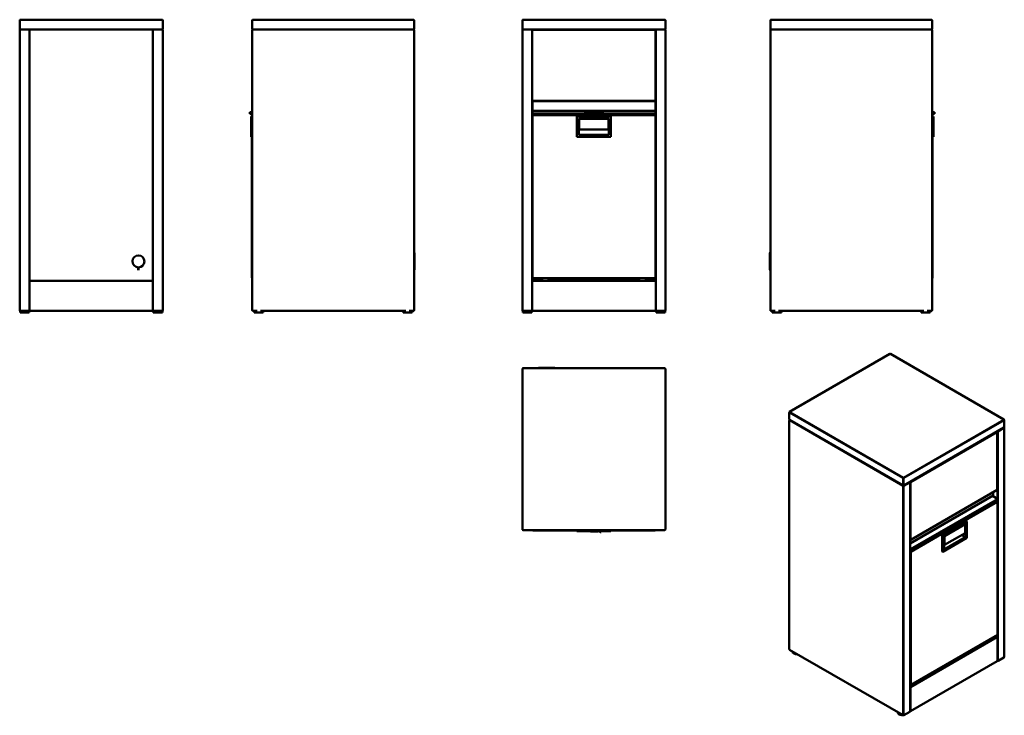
# Model space of a CAD drawing. Header units: millimetres. Extents: x 360 to 3404, y 526 to 2676.
import ezdxf

# ---------------------------------------------------------------- set-up
doc = ezdxf.new("R2010")
doc.units = ezdxf.units.MM
doc.header["$LTSCALE"] = 10
doc.layers.add('Visible (ANSI)', color=7, linetype='Continuous', lineweight=50)
doc.layers.add('Visible Narrow (ANSI)', color=7, linetype='Continuous', lineweight=35)

msp = doc.modelspace()

# ---------------------------------------------------------------- linework, layer by layer
at = {"layer": 'Visible (ANSI)'}
for p, q in [((360.5, 2673.6), (360.5, 2647.6)), ((800.5, 2675.6), (362.5, 2675.6)), ((802.5, 2647.6), (802.5, 2673.6)), ((1079.5, 2673.6), (1079.5, 2647.6)), ((1577.5, 2675.6), (1081.5, 2675.6)), ((1579.5, 2647.6), (1579.5, 2673.6)), ((1914.3, 2673.6), (1914.3, 2647.6)), ((2354.3, 2675.6), (1916.3, 2675.6)), ((2356.3, 2647.6), (2356.3, 2673.6)), ((2680.6, 2673.6), (2680.6, 2647.6)), ((3178.6, 2675.6), (2682.6, 2675.6)), ((3180.6, 2647.6), (3180.6, 2673.6)), ((360.5, 2643.6), (360.5, 1777.6)), ((388.5, 2645.6), (362.5, 2645.6)), ((362.5, 2645.6), (800.5, 2645.6)), ((390.5, 1777.6), (390.5, 2643.6)), ((390.5, 2643.6), (390.5, 1870.6)), ((770.5, 2645.6), (392.5, 2645.6)), ((772.5, 2643.6), (772.5, 1777.6)), ((772.5, 1870.6), (772.5, 2643.6)), ((800.5, 2645.6), (774.5, 2645.6)), ((802.5, 1777.6), (802.5, 2643.6)), ((1079.5, 2643.6), (1079.5, 1777.6)), ((1577.5, 2645.6), (1081.5, 2645.6)), ((1081.5, 2645.6), (1577.5, 2645.6)), ((1579.5, 1777.6), (1579.5, 2643.6)), ((1914.3, 2643.6), (1914.3, 1777.6)), ((1942.3, 2645.6), (1916.3, 2645.6)), ((1916.3, 2645.6), (2354.3, 2645.6)), ((1944.3, 1777.6), (1944.3, 2643.6)), ((1944.8, 2642.6), (1944.8, 2426.6)), ((2323.8, 2644.6), (1946.8, 2644.6)), ((2325.8, 2426.6), (2325.8, 2642.6)), ((2326.3, 2643.6), (2326.3, 1777.6)), ((2354.3, 2645.6), (2328.3, 2645.6)), ((2356.3, 1777.6), (2356.3, 2643.6)), ((2680.6, 2643.6), (2680.6, 1777.6)), ((3178.6, 2645.6), (2682.6, 2645.6)), ((2682.6, 2645.6), (3178.6, 2645.6)), ((3180.6, 1777.6), (3180.6, 2643.6)), ((2325.3, 2423.6), (1945.3, 2423.6)), ((1945.3, 2421.6), (1945.3, 2423.6)), ((1945.3, 2395.6), (1945.3, 2421.6)), ((1945.8, 2423.6), (1945.8, 2424.8)), ((1946.8, 2424.6), (2323.8, 2424.6)), ((2324.8, 2424.8), (2324.8, 2423.6)), ((2325.3, 2423.6), (2325.3, 2421.6)), ((2325.3, 2421.6), (2325.3, 2395.6)), ((1072.5, 2389.6), (1072.1, 2389.6)), ((1072.1, 2389.6), (1072.1, 2384.6)), ((1072.5, 2384.6), (1072.1, 2384.6)), ((1077.1, 2389.6), (1072.5, 2389.6)), ((1072.5, 2389.6), (1072.5, 2384.6)), ((1077.1, 2384.6), (1072.5, 2384.6)), ((1075.5, 2313.7), (1075.5, 2376.5)), ((1078.5, 2376.5), (1075.5, 2376.5)), ((1077.1, 2389.6), (1078.5, 2389.6)), ((1077.1, 2389.6), (1077.1, 2384.6)), ((1077.1, 2384.6), (1078.5, 2384.6)), ((1078.5, 2390.6), (1078.5, 2384.1)), ((1078.5, 2379.4), (1078.5, 1877.6)), ((1945.3, 2393.6), (1945.3, 2395.6)), ((1945.3, 2393.6), (2325.3, 2393.6)), ((2325.3, 2391.6), (1945.3, 2391.6)), ((1945.3, 2391.6), (1946.3, 2390.6)), ((1945.3, 2391.6), (1945.3, 2383.1)), ((1945.3, 2383.1), (1946.3, 2384.1)), ((1945.3, 2383.1), (2325.3, 2383.1)), ((1945.3, 2379.4), (1945.3, 2383.1)), ((1945.3, 2379.4), (1945.3, 1877.6)), ((1945.8, 2391.6), (1945.8, 2393.6)), ((2324.3, 2380.4), (1946.3, 2380.4)), ((1947.3, 2383.1), (1947.3, 2380.4)), ((2187.6, 2376.5), (2083, 2376.5)), ((2083, 2376.5), (2083, 2313.7)), ((2107.9, 2384.6), (2107.9, 2389.6)), ((2107.9, 2389.6), (2152.7, 2389.6)), ((2107.9, 2384.6), (2152.7, 2384.6)), ((2152.7, 2389.6), (2152.7, 2384.6)), ((2154.8, 2389.6), (2152.7, 2389.6)), ((2154.8, 2384.6), (2152.7, 2384.6)), ((2154.8, 2389.6), (2154.8, 2384.6)), ((2157.2, 2389.6), (2154.8, 2389.6)), ((2157.2, 2384.6), (2154.8, 2384.6)), ((2157.2, 2389.6), (2157.2, 2384.6)), ((2157.2, 2389.6), (2162.7, 2389.6)), ((2157.2, 2384.6), (2162.7, 2384.6)), ((2162.7, 2389.6), (2162.7, 2384.6)), ((2187.6, 2313.7), (2187.6, 2376.5)), ((2323.3, 2380.4), (2323.3, 2383.1)), ((2325.3, 2391.6), (2324.3, 2390.6)), ((2325.3, 2383.1), (2324.3, 2384.1)), ((2324.8, 2393.6), (2324.8, 2391.6)), ((2325.3, 2395.6), (2325.3, 2393.6)), ((2325.3, 2383.1), (2325.3, 2391.6)), ((2325.3, 2383.1), (2325.3, 2379.4)), ((2325.3, 1877.6), (2325.3, 2379.4)), ((3181.6, 2384.1), (3181.6, 2390.6)), ((3181.6, 2389.6), (3185.2, 2389.6)), ((3181.6, 2384.6), (3185.2, 2384.6)), ((3181.6, 1877.6), (3181.6, 2379.4)), ((3181.6, 2376.5), (3184.6, 2376.5)), ((3184.6, 2376.5), (3184.6, 2313.7)), ((3188, 2389.6), (3185.2, 2389.6)), ((3185.2, 2389.6), (3185.2, 2384.6)), ((3188, 2384.6), (3185.2, 2384.6)), ((3188, 2389.6), (3188, 2384.6)), ((2088.8, 2319.5), (2088.8, 2370.7)), ((2088.8, 2370.7), (2181.9, 2370.7)), ((2180.5, 2369), (2090.2, 2369)), ((2090.2, 2369), (2090.2, 2335.9)), ((2180.5, 2335.9), (2180.5, 2369)), ((2181.9, 2370.7), (2181.9, 2319.5)), ((1078.5, 2313.7), (1075.5, 2313.7)), ((2083, 2313.7), (2187.6, 2313.7)), ((2181.9, 2319.5), (2088.8, 2319.5)), ((2090.2, 2335.9), (2180.5, 2335.9)), ((3181.6, 2313.7), (3184.6, 2313.7)), ((1581.2, 1950.1), (1581.2, 1907.1)), ((2678.9, 1907.1), (2678.9, 1950.1)), ((727, 1901.3), (727.1, 1907.1)), ((727, 1901.1), (727, 1901.3)), ((727.1, 1907.1), (727.1, 1910.1)), ((727.3, 1907.1), (727.2, 1901.3)), ((727.2, 1901.3), (727.2, 1901.1)), ((727.3, 1910.1), (727.3, 1907.1)), ((1581.2, 1907.1), (1581.2, 1907.1)), ((1581.2, 1907.1), (1581.2, 1907.1)), ((390.5, 1866.6), (390.5, 1777.6)), ((770.5, 1868.6), (392.5, 1868.6)), ((392.5, 1868.6), (770.5, 1868.6)), ((772.5, 1777.6), (772.5, 1866.6)), ((1944.3, 1866.6), (1944.3, 1777.6)), ((1945.3, 1876.6), (1945.3, 1877.6)), ((1946.3, 1876.6), (1945.3, 1876.6)), ((1945.8, 1870.6), (1945.8, 1876.6)), ((1946.3, 1876.6), (2324.3, 1876.6)), ((1975.3, 1870.1), (1946.3, 1870.1)), ((2324.3, 1868.6), (1946.3, 1868.6)), ((1975.3, 1876.6), (1975.3, 1868.6)), ((1995.3, 1876.6), (1995.3, 1868.6)), ((2275.3, 1870.1), (1995.3, 1870.1)), ((2275.3, 1876.6), (2275.3, 1868.6)), ((2295.3, 1876.6), (2295.3, 1868.6)), ((2324.3, 1870.1), (2295.3, 1870.1)), ((2325.3, 1876.6), (2324.3, 1876.6)), ((2324.8, 1876.6), (2324.8, 1870.6)), ((2325.3, 1877.6), (2325.3, 1876.6)), ((2326.3, 1777.6), (2326.3, 1866.6)), ((361.5, 1770.6), (361.5, 1775.8)), ((389.5, 1770.6), (361.5, 1770.6)), ((362.5, 1775.6), (388.5, 1775.6)), ((389.5, 1770.6), (389.5, 1775.8)), ((392.5, 1775.6), (770.5, 1775.6)), ((773.5, 1770.6), (773.5, 1775.8)), ((801.5, 1770.6), (773.5, 1770.6)), ((774.5, 1775.6), (800.5, 1775.6)), ((801.5, 1770.6), (801.5, 1775.8)), ((1081.5, 1775.6), (1094.3, 1775.6)), ((1085.5, 1770.6), (1085.5, 1775.6)), ((1113.5, 1770.6), (1085.5, 1770.6)), ((1104.7, 1775.6), (1554.3, 1775.6)), ((1113.5, 1770.6), (1113.5, 1775.6)), ((1545.5, 1770.6), (1545.5, 1775.6)), ((1573.5, 1770.6), (1545.5, 1770.6)), ((1564.7, 1775.6), (1577.5, 1775.6)), ((1573.5, 1770.6), (1573.5, 1775.6)), ((1915.3, 1770.6), (1915.3, 1775.8)), ((1943.3, 1770.6), (1915.3, 1770.6)), ((1916.3, 1775.6), (1942.3, 1775.6)), ((1943.3, 1770.6), (1943.3, 1775.8)), ((1946.3, 1775.6), (2324.3, 1775.6)), ((2327.3, 1770.6), (2327.3, 1775.8)), ((2355.3, 1770.6), (2327.3, 1770.6)), ((2328.3, 1775.6), (2354.3, 1775.6)), ((2355.3, 1770.6), (2355.3, 1775.8)), ((2682.6, 1775.6), (2695.4, 1775.6)), ((2686.6, 1770.6), (2686.6, 1775.6)), ((2714.6, 1770.6), (2686.6, 1770.6)), ((2705.8, 1775.6), (3155.4, 1775.6)), ((2714.6, 1770.6), (2714.6, 1775.6)), ((3146.6, 1770.6), (3146.6, 1775.6)), ((3174.6, 1770.6), (3146.6, 1770.6)), ((3165.8, 1775.6), (3178.6, 1775.6)), ((3174.6, 1770.6), (3174.6, 1775.6)), ((3050, 1642.5), (2740.3, 1463.6)), ((3402.8, 1440), (3052, 1642.5)), ((1914.3, 1596.4), (1914.3, 1100.4)), ((2354.3, 1598.4), (1916.3, 1598.4)), ((1967.8, 1600), (2010.8, 1600)), ((2356.3, 1100.4), (2356.3, 1596.4)), ((2739.3, 1440.7), (2739.3, 1461.9)), ((2739.3, 1437.4), (2739.3, 730.3)), ((3091.1, 1236.5), (2740.3, 1439)), ((3403.8, 1417), (3403.8, 1438.2)), ((3402.8, 1415.3), (3093.1, 1236.5)), ((3380.7, 1402.5), (3381.2, 1402.2)), ((3382.2, 1224.1), (3382.2, 1400.5)), ((3403.8, 1413.7), (3403.8, 706.7)), ((3112.4, 1245.5), (3112.4, 538.5)), ((3114.6, 1068.5), (3381.2, 1222.4)), ((3112.4, 1057), (3369.2, 1205.2)), ((3268.7, 1122.3), (3383, 1188.2)), ((3367.3, 1204.2), (3382.7, 1195.3)), ((3369.6, 1215.7), (3369.6, 1206.1)), ((3380.7, 1186.9), (3382.5, 1185.9)), ((3383, 1188.2), (3382.7, 1188.4)), ((3383, 1188.2), (3383, 1194.7)), ((3383, 775.2), (3383, 1185)), ((3212, 1083.7), (3286, 1126.4)), ((3229.6, 1104.5), (3268.4, 1126.9)), ((3268.4, 1126.9), (3268.4, 1122.8)), ((3286, 1126.4), (3288.2, 1125.2)), ((1916.3, 1098.4), (2354.3, 1098.4)), ((1946.3, 1097.4), (2324.3, 1097.4)), ((2083, 1097.4), (2083, 1094.4)), ((2157.2, 1096), (2157.2, 1091.4)), ((2187.6, 1097.4), (2187.6, 1094.4)), ((3114.7, 1033.3), (3232.8, 1101.5)), ((3288.2, 1125.2), (3214.2, 1082.5)), ((3218.2, 1080.1), (3284.1, 1118.1)), ((3283.1, 1116.1), (3219.2, 1079.2)), ((3229.6, 1100.4), (3229.6, 1104.5)), ((3267.4, 1121.1), (3262.8, 1121.9)), ((3262.8, 1121.9), (3262.8, 1117.8)), ((3267.4, 1117), (3262.8, 1117.8)), ((3265.5, 1124.1), (3268.7, 1122.2)), ((3268.7, 1122.2), (3267.4, 1121.1)), ((3267.4, 1121.1), (3267.4, 1117)), ((3268.7, 1118.2), (3267.4, 1117)), ((3268.7, 1122.2), (3268.7, 1118.2)), ((3283.1, 1116.1), (3281.8, 1116.8)), ((3283.1, 1089.1), (3283.1, 1116.1)), ((3284.1, 1118.1), (3284.1, 1076.3)), ((3288.2, 1073.9), (3288.2, 1125.2)), ((2123.9, 1094.4), (2083, 1094.4)), ((2153.1, 1094.4), (2146.7, 1094.4)), ((2154.8, 1091), (2152.7, 1095.2)), ((2157.2, 1091.4), (2154.8, 1091)), ((2187.6, 1094.4), (2157.2, 1094.4)), ((3112.4, 1068.6), (3112.6, 1068.5)), ((3212, 1032.4), (3212, 1083.7)), ((3212, 1083.7), (3214.2, 1082.5)), ((3214.2, 1082.5), (3214.2, 1031.2)), ((3214.2, 1031.2), (3288.2, 1073.9)), ((3218.2, 1038.3), (3218.2, 1080.1)), ((3219.2, 1079.2), (3218.2, 1079.8)), ((3284.1, 1076.3), (3218.2, 1038.3)), ((3219.2, 1052.2), (3283.1, 1089.1)), ((3219.2, 1079.2), (3219.2, 1052.2)), ((3284.1, 1076.3), (3272.5, 1083)), ((3112.4, 1041.1), (3114, 1040.2)), ((3114, 1040.2), (3115.4, 1039.4)), ((3219.2, 1052.2), (3218.2, 1052.8)), ((3112.4, 1034.2), (3114, 1033.3)), ((3112.6, 1033.6), (3112.4, 1033.6)), ((3112.6, 1034.1), (3112.6, 1033.6)), ((3113, 1033.8), (3112.6, 1033.6)), ((3212, 1032.4), (3214.2, 1031.2)), ((3115.2, 620.1), (3382.5, 774.4)), ((3381.6, 768.8), (3377.2, 771.3)), ((3382.6, 694.4), (3382.6, 767.1)), ((2740.3, 728.6), (3091.1, 526.1)), ((2749.2, 722.6), (2749.2, 723.5)), ((3384.4, 694.3), (3402.8, 704.9)), ((3381.6, 692.7), (3114.3, 538.4)), ((3114.2, 620.1), (3112.4, 621.1)), ((3074.5, 534.8), (3074.5, 535.7)), ((3093.1, 526.1), (3111.4, 536.7))]:
    msp.add_line(p, q, dxfattribs=at)
for centre, radius, start, end in [((362.5, 2673.6), 2, 90, 180), ((800.5, 2673.6), 2, 0, 90), ((1081.5, 2673.6), 2, 90, 180), ((1577.5, 2673.6), 2, 0, 90), ((1916.3, 2673.6), 2, 90, 180), ((2354.3, 2673.6), 2, 0, 90), ((2682.6, 2673.6), 2, 90, 180), ((3178.6, 2673.6), 2, 0, 90), ((362.5, 2647.6), 2, 180, 270), ((362.5, 2643.6), 2, 90, 180), ((388.5, 2643.6), 2, 0, 90), ((392.5, 2643.6), 2, 90, 180), ((770.5, 2643.6), 2, 0, 90), ((774.5, 2643.6), 2, 90, 180), ((800.5, 2647.6), 2, 270, 0), ((800.5, 2643.6), 2, 0, 90), ((1081.5, 2647.6), 2, 180, 270), ((1081.5, 2643.6), 2, 90, 180), ((1577.5, 2647.6), 2, 270, 0), ((1577.5, 2643.6), 2, 0, 90), ((1916.3, 2647.6), 2, 180, 270), ((1916.3, 2643.6), 2, 90, 180), ((1942.3, 2643.6), 2, 0, 90), ((1946.3, 2643.6), 2, 90, 180), ((1946.8, 2642.6), 2, 90, 180), ((2323.8, 2642.6), 2, 0, 90), ((2324.3, 2643.6), 2, 0, 90), ((2328.3, 2643.6), 2, 90, 180), ((2354.3, 2647.6), 2, 270, 0), ((2354.3, 2643.6), 2, 0, 90), ((2682.6, 2647.6), 2, 180, 270), ((2682.6, 2643.6), 2, 90, 180), ((3178.6, 2647.6), 2, 270, 0), ((3178.6, 2643.6), 2, 0, 90), ((1946.8, 2426.6), 2, 180, 270), ((2323.8, 2426.6), 2, 270, 0), ((1079.5, 2390.6), 1, 90, 180), ((1079.5, 2384.1), 1, 180, 270), ((1079.5, 2379.4), 1, 90, 180), ((1946.3, 2379.4), 1, 90, 180), ((2324.3, 2379.4), 1, 0, 90), ((3180.6, 2390.6), 1, 0, 90), ((3180.6, 2384.1), 1, 270, 0), ((3180.6, 2379.4), 1, 0, 90), ((1579.3, 1955.7), 0.4, 29.0201, 66.6277), ((1569.2, 1950.1), 11.9, 0, 29.0201), ((2690.8, 1950.1), 11.9, 150.9799, 180), ((2680.7, 1955.7), 0.4, 113.3723, 150.9799), ((727.5, 1928.6), 18.5, 269.4957, 268.9628), ((727.5, 1928.6), 21.5, 268.9628, 269.4957), ((1579.3, 1901.5), 0.4, 293.3723, 330.9799), ((1569.2, 1907.1), 11.9, 330.9799, 0), ((2690.8, 1907.1), 11.9, 180, 209.0201), ((2680.7, 1901.5), 0.4, 209.0201, 246.6277), ((392.5, 1870.6), 2, 180, 270), ((392.5, 1866.6), 2, 90, 180), ((770.5, 1870.6), 2, 270, 0), ((770.5, 1866.6), 2, 0, 90), ((1079.5, 1877.6), 1, 180, 270), ((1946.3, 1870.6), 2, 180, 270), ((1946.3, 1866.6), 2, 90, 180), ((1946.3, 1877.6), 1, 180, 270), ((1946.3, 1870.6), 0.5, 180, 270), ((2324.3, 1877.6), 1, 270, 0), ((2324.3, 1870.6), 0.5, 270, 0), ((2324.3, 1870.6), 2, 270, 0), ((2324.3, 1866.6), 2, 0, 90), ((3180.6, 1877.6), 1, 270, 0), ((362.5, 1777.6), 2, 180, 270), ((388.5, 1777.6), 2, 270, 0), ((392.5, 1777.6), 2, 180, 270), ((770.5, 1777.6), 2, 270, 0), ((774.5, 1777.6), 2, 180, 270), ((800.5, 1777.6), 2, 270, 0), ((1081.5, 1777.6), 2, 180, 270), ((1577.5, 1777.6), 2, 270, 0), ((1916.3, 1777.6), 2, 180, 270), ((1942.3, 1777.6), 2, 270, 0), ((1946.3, 1777.6), 2, 180, 270), ((2324.3, 1777.6), 2, 270, 0), ((2328.3, 1777.6), 2, 180, 270), ((2354.3, 1777.6), 2, 270, 0), ((2682.6, 1777.6), 2, 180, 270), ((3178.6, 1777.6), 2, 270, 0), ((3051, 1640.7), 2, 60, 120), ((1916.3, 1596.4), 2, 90, 180), ((1962.2, 1598.2), 0.4, 119.0201, 156.6277), ((1967.8, 1588.1), 11.9, 90, 119.0201), ((2010.8, 1588.1), 11.9, 60.9799, 90), ((2016.4, 1598.2), 0.4, 23.3723, 60.9799), ((2354.3, 1596.4), 2, 0, 90), ((2741.3, 1461.9), 2, 120, 180), ((2741.3, 1440.7), 2, 180, 240), ((2741.3, 1437.4), 2, 125.2644, 180), ((3401.8, 1438.2), 2, 0, 60), ((3380.2, 1400.5), 2, 0, 60), ((3401.8, 1417), 2, 300, 0), ((3401.8, 1413.7), 2, 0, 54.7356), ((3092.1, 1238.2), 2, 240, 300), ((3110.4, 1245.5), 2, 0, 54.4698), ((3380.2, 1224.1), 2, 300, 0), ((3382, 1185), 1, 0, 60), ((1916.3, 1100.4), 2, 180, 270), ((1946.3, 1098.4), 1, 180, 270), ((2135.3, 1199.7), 106, 255.0009, 279.4181), ((2135.3, 1199.7), 106, 281.9344, 284.9991), ((2324.3, 1098.4), 1, 270, 0), ((2354.3, 1100.4), 2, 270, 0), ((3113.6, 1070.2), 2, 240, 300), ((3380.6, 767.1), 2, 0, 60), ((3382, 775.2), 1, 300, 0), ((2741.3, 730.3), 2, 180, 240), ((3401.8, 706.7), 2, 300, 0), ((3380.6, 694.4), 2, 300, 0), ((3383.4, 696), 2, 245.2644, 300), ((3114.7, 620.9), 1, 240, 300), ((3092.1, 527.8), 2, 240, 300), ((3110.4, 538.5), 2, 300, 0), ((3113.3, 540.1), 2, 245.2644, 300)]:
    msp.add_arc(centre, radius, start, end, dxfattribs=at)
for centre, major_axis, ratio, start_param, end_param in [((1579.3, 1901.5), (0.35, -0.194), 0.999913, 5.626809, 6.283185), ((1579.3, 1901.5), (0.367, 0.159), 0.999973, 4.712389, 5.368765), ((1569.2, 1907.1), (11.9, 0), 0.999836, 5.776689, 6.283185), ((1569.2, 1907.1), (11.9, 0), 0.999961, 5.776689, 6.283185), ((3368.2, 1207), (1, -1.73), 0.57735, 0, 0.785398), ((3382, 1194.1), (0.71, 1.22), 0.57735, 4.712389, 6.283185), ((3176.6, 1157.5), (-106, 0), 0.57735, 2.564488, 2.617978), ((3176.6, 1157.5), (-106, 0), 0.57735, 2.094411, 2.520571), ((3176.6, 1153.4), (-106, 0), 0.57735, 2.094411, 2.520571), ((3176.6, 1153.4), (-106, 0), 0.57735, 2.612967, 2.617978), ((3114.7, 1034.5), (-0.71, -1.22), 0.57735, 0, 1.570796), ((2763.2, 722.6), (-14, 0), 0.57735, 0, 1.673866), ((3379.8, 703), (14, 0), 0.57735, 5.341069, 5.654505), ((3088.5, 534.8), (-14, 0), 0.57735, 0, 1.673866), ((3088.5, 534.8), (14, 0), 0.57735, 5.341069, 5.654505)]:
    msp.add_ellipse(centre, major_axis=major_axis, ratio=ratio, start_param=start_param, end_param=end_param, dxfattribs=at)
at = {"layer": 'Visible Narrow (ANSI)'}
for p, q in [((2741.3, 1463.5), (3051, 1642.4)), ((3051, 1642.4), (3401.8, 1439.9)), ((2739.9, 1439.9), (2739.9, 1461.1)), ((2739.9, 1461.1), (3090.6, 1258.6)), ((3092.1, 1261.1), (2741.3, 1463.5)), ((3090.6, 1237.4), (2739.9, 1439.9)), ((2739.9, 1436.6), (3090.6, 1234.1)), ((2739.9, 729.5), (2739.9, 1436.6)), ((3401.8, 1439.9), (3092.1, 1261.1)), ((3093.5, 1258.6), (3403.2, 1437.4)), ((3403.2, 1437.4), (3403.2, 1416.2)), ((3403.2, 1416.2), (3093.5, 1237.4)), ((3380.2, 1402.1), (3113.6, 1248.2)), ((3380.1, 1402.2), (3380.2, 1402.1)), ((3381.1, 1402.8), (3382, 1402.3)), ((3382, 1402.3), (3382, 1401.4)), ((3384.8, 1402.3), (3403.2, 1412.9)), ((3384.8, 695.2), (3384.8, 1402.3)), ((3403.2, 1412.9), (3403.2, 705.8)), ((3115, 1245.7), (3381.6, 1399.7)), ((3381.6, 1399.7), (3381.6, 1223.3)), ((3090.6, 1258.6), (3090.6, 1237.4)), ((3093.5, 1237.4), (3093.5, 1258.6)), ((3113.6, 1248.2), (3113.5, 1248.3)), ((3090.6, 1234.1), (3090.6, 527)), ((3093.5, 1234.1), (3111.9, 1244.7)), ((3093.5, 527), (3093.5, 1234.1)), ((3111.9, 1244.7), (3111.9, 537.6)), ((3115, 1069.4), (3115, 1245.7)), ((3381.6, 1223.3), (3115, 1069.4)), ((3382, 1223.2), (3382, 1195.7)), ((3369.6, 1206.1), (3112.4, 1057.7)), ((3382.7, 1195.3), (3114, 1040.2)), ((3115.4, 1039.4), (3382.7, 1193.7)), ((3382.7, 1188.4), (3268.4, 1122.4)), ((3382, 1187.7), (3382, 1186.2)), ((3382.7, 1193.7), (3382.7, 1188.4)), ((3382, 1185.8), (3268.7, 1120.5)), ((3268.7, 1118.8), (3382.7, 1184.6)), ((3380.4, 1186.8), (3382, 1185.8)), ((3382.7, 1184.6), (3382.7, 774.8)), ((3244.1, 1106.2), (3114.7, 1031.5)), ((3115.4, 1030.3), (3266, 1117.3)), ((3231.3, 1101), (3115.4, 1034.1)), ((3263.8, 1117.6), (3258.4, 1114.5)), ((3114, 1040.2), (3114, 1033.3)), ((3115.4, 1034.1), (3115.4, 1039.4)), ((3114.7, 1031.5), (3112.4, 1032.8)), ((3112.4, 1031.2), (3114, 1030.3)), ((3114, 1030.3), (3114, 620.5)), ((3115.4, 620.5), (3115.4, 1030.3)), ((3380.6, 768.7), (3113.3, 614.4)), ((3114.7, 611.9), (3382, 766.3)), ((3382.7, 774.8), (3115.4, 620.5)), ((3376.6, 771), (3380.6, 768.7)), ((3382, 774.1), (3382, 768.5)), ((3382, 766.3), (3382, 693.6)), ((3090.6, 527), (2739.9, 729.5)), ((3403.2, 705.8), (3384.8, 695.2)), ((3382, 693.6), (3114.7, 539.3)), ((3114, 620.5), (3112.4, 621.4)), ((3113.3, 614.4), (3112.4, 614.9)), ((3114.7, 539.3), (3114.7, 611.9)), ((3111.9, 537.6), (3093.5, 527))]:
    msp.add_line(p, q, dxfattribs=at)
for centre, major_axis, start_param, end_param in [((3051, 1640.7), (-1, 1.73), 5.497787, 6.283185), ((3051, 1640.7), (1, 1.73), 0, 0.785398), ((2741.3, 1461.9), (-2, 0), 0, 0.785398), ((2741.3, 1461.9), (1, 1.73), 0.785398, 2.356194), ((2741.3, 1461.9), (-1, 1.73), 5.497787, 6.283185), ((2741.3, 1440.7), (-2, 0), 0, 0.785398), ((2741.3, 1437.4), (-2, 0), 0, 0.785398), ((2741.3, 1440.7), (-1, -1.73), 5.497787, 6.283185), ((2741.3, 1437.4), (1, 1.73), 1.143718, 2.356194), ((3401.8, 1438.2), (1, 1.73), 0, 0.785398), ((3401.8, 1438.2), (1, -1.73), 0.785398, 2.356194), ((3401.8, 1438.2), (2, 0), 5.497787, 6.283185), ((3380.2, 1400.5), (1, 1.73), 0, 0.785398), ((3380.2, 1400.5), (1, -1.73), 0.785398, 2.356194), ((3380.2, 1400.5), (2, 0), 5.497787, 6.283185), ((3383.4, 1403.1), (-1, -1.73), 4.871937, 5.497787), ((3383.4, 1403.1), (2, 0), 3.926991, 5.497787), ((3383.4, 1403.1), (-1, 1.73), 3.926991, 5.139468), ((3401.8, 1413.7), (1, -1.73), 0.785398, 1.997875), ((3401.8, 1417), (1, -1.73), 0, 0.785398), ((3401.8, 1417), (2, 0), 5.497787, 6.283185), ((3401.8, 1413.7), (2, 0), 5.497787, 6.283185), ((3092.1, 1259.4), (-1, -1.73), 3.926991, 5.497787), ((3092.1, 1259.4), (2, 0), 3.926991, 5.497787), ((3092.1, 1259.4), (-1, 1.73), 3.926991, 5.497787), ((3113.6, 1246.6), (-1, -1.73), 3.926991, 5.16887), ((3113.6, 1246.6), (-1, 1.73), 3.926991, 5.497787), ((3092.1, 1238.2), (-1, -1.73), 5.497787, 6.283185), ((3092.1, 1238.2), (-2, 0), 0.785398, 2.356194), ((3092.1, 1234.9), (-1, -1.73), 4.23253, 5.497787), ((3092.1, 1234.9), (2, 0), 3.926991, 5.497787), ((3092.1, 1234.9), (-1, 1.73), 3.926991, 5.192248), ((3092.1, 1238.2), (1, -1.73), 0, 0.785398), ((3110.4, 1245.5), (1, -1.73), 0.785398, 1.997875), ((3110.4, 1245.5), (2, 0), 5.497787, 6.283185), ((3113.6, 1246.6), (2, 0), 4.078847, 5.497787), ((3380.2, 1224.1), (1, -1.73), 0, 0.785398), ((3380.2, 1224.1), (2, 0), 5.497787, 6.283185), ((3382, 1185), (0.5, 0.866), 0, 0.785398), ((3382, 1185), (0.5, -0.866), 0.785398, 2.356194), ((3382, 1185), (1, 0), 5.497787, 6.283185), ((3113.6, 1070.2), (-2, 0), 0.93851, 2.356194), ((3113.6, 1070.2), (-1, -1.73), 6.07902, 6.283185), ((3113.6, 1070.2), (1, -1.73), 0, 0.785398), ((3114.7, 1030.7), (-0.5, -0.866), 3.926991, 5.497787), ((3114.7, 1030.7), (1, 0), 3.926991, 5.497787), ((3114.7, 1030.7), (-0.5, 0.866), 3.926991, 5.497787), ((3380.6, 767.1), (1, 1.73), 0, 0.785398), ((3380.6, 767.1), (1, -1.73), 0.785398, 2.356194), ((3380.6, 767.1), (2, 0), 5.497787, 6.283185), ((3382, 775.2), (0.5, -0.866), 0, 0.785398), ((3382, 775.2), (1, 0), 5.497787, 6.283185), ((2741.3, 730.3), (-2, 0), 0, 0.785398), ((2741.3, 730.3), (-1, -1.73), 5.497787, 6.283185), ((3401.8, 706.7), (1, -1.73), 0, 0.785398), ((3401.8, 706.7), (2, 0), 5.497787, 6.283185), ((3380.6, 694.4), (1, -1.73), 0, 0.785398), ((3380.6, 694.4), (2, 0), 5.497787, 6.283185), ((3383.4, 696), (-2, 0), 1.143718, 2.356194), ((3383.4, 696), (1, -1.73), 0, 0.785398), ((3113.3, 612.8), (-1, -1.73), 3.926991, 4.552841), ((3113.3, 612.8), (2, 0), 4.28531, 5.497787), ((3113.3, 612.8), (-1, 1.73), 3.926991, 5.497787), ((3114.7, 620.9), (-1, 0), 0.785398, 2.356194), ((3114.7, 620.9), (-0.5, -0.866), 5.497787, 6.283185), ((3114.7, 620.9), (0.5, -0.866), 0, 0.785398), ((3092.1, 527.8), (-2, 0), 0.785398, 2.356194), ((3092.1, 527.8), (-1, -1.73), 5.497787, 6.283185), ((3092.1, 527.8), (1, -1.73), 0, 0.785398), ((3110.4, 538.5), (1, -1.73), 0, 0.785398), ((3110.4, 538.5), (2, 0), 5.497787, 6.283185), ((3113.3, 540.1), (-2, 0), 1.143718, 2.356194), ((3113.3, 540.1), (1, -1.73), 0, 0.785398)]:
    msp.add_ellipse(centre, major_axis=major_axis, ratio=0.57735, start_param=start_param, end_param=end_param, dxfattribs=at)

doc.saveas('drawing.dxf')
